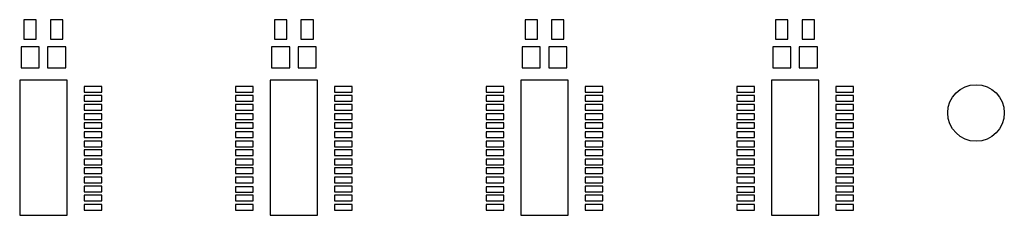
# Model space of a CAD drawing. Extents: x 68 to 209, y -167 to -95.
# Tile 3 of 3: x 138 to 209, y -112 to -98. Entities that reach past the tile are written whole.
import ezdxf

# ---------------------------------------------------------------- set-up
doc = ezdxf.new("R2010")
doc.units = 0
doc.header["$MEASUREMENT"] = 0
doc.layers.add('BLACK', color=250, linetype='CONTINUOUS')

msp = doc.modelspace()

# ---------------------------------------------------------------- linework, layer by layer
at = {"layer": 'BLACK'}
for p, q in [((139.492, -97.8015), (138.603, -97.8015)), ((138.603, -97.8015), (138.603, -99.1985)), ((139.492, -99.1985), (139.492, -97.8015)), ((141.397, -97.8015), (140.508, -97.8015)), ((140.508, -97.8015), (140.508, -99.1985)), ((141.397, -99.1985), (141.397, -97.8015)), ((157.492, -97.8015), (156.603, -97.8015)), ((156.603, -97.8015), (156.603, -99.1985)), ((157.492, -99.1985), (157.492, -97.8015)), ((159.397, -97.8015), (158.508, -97.8015)), ((158.508, -97.8015), (158.508, -99.1985)), ((159.397, -99.1985), (159.397, -97.8015)), ((175.492, -97.8015), (174.603, -97.8015)), ((174.603, -97.8015), (174.603, -99.1985)), ((175.492, -99.1985), (175.492, -97.8015)), ((177.397, -97.8015), (176.508, -97.8015)), ((176.508, -97.8015), (176.508, -99.1985)), ((177.397, -99.1985), (177.397, -97.8015)), ((193.492, -97.8015), (192.603, -97.8015)), ((192.603, -97.8015), (192.603, -99.1985)), ((193.492, -99.1985), (193.492, -97.8015)), ((195.397, -97.8015), (194.508, -97.8015)), ((194.508, -97.8015), (194.508, -99.1985)), ((195.397, -99.1985), (195.397, -97.8015)), ((138.603, -99.1985), (139.492, -99.1985)), ((140.508, -99.1985), (141.397, -99.1985)), ((156.603, -99.1985), (157.492, -99.1985)), ((158.508, -99.1985), (159.397, -99.1985)), ((174.603, -99.1985), (175.492, -99.1985)), ((176.508, -99.1985), (177.397, -99.1985)), ((192.603, -99.1985), (193.492, -99.1985)), ((194.508, -99.1985), (195.397, -99.1985)), ((139.698, -99.7507), (138.397, -99.7507)), ((138.397, -99.7507), (138.397, -101.249)), ((139.698, -101.249), (139.698, -99.7507)), ((141.603, -99.7507), (140.302, -99.7507)), ((140.302, -99.7507), (140.302, -101.249)), ((141.603, -101.249), (141.603, -99.7507)), ((157.698, -99.7507), (156.397, -99.7507)), ((156.397, -99.7507), (156.397, -101.249)), ((157.698, -101.249), (157.698, -99.7507)), ((159.603, -99.7507), (158.302, -99.7507)), ((158.302, -99.7507), (158.302, -101.249)), ((159.603, -101.249), (159.603, -99.7507)), ((175.698, -99.7507), (174.397, -99.7507)), ((174.397, -99.7507), (174.397, -101.249)), ((175.698, -101.249), (175.698, -99.7507)), ((177.603, -99.7507), (176.302, -99.7507)), ((176.302, -99.7507), (176.302, -101.249)), ((177.603, -101.249), (177.603, -99.7507)), ((193.698, -99.7507), (192.397, -99.7507)), ((192.397, -99.7507), (192.397, -101.249)), ((193.698, -101.249), (193.698, -99.7507)), ((195.603, -99.7507), (194.302, -99.7507)), ((194.302, -99.7507), (194.302, -101.249)), ((195.603, -101.249), (195.603, -99.7507)), ((138.397, -101.249), (139.698, -101.249)), ((140.302, -101.249), (141.603, -101.249)), ((156.397, -101.249), (157.698, -101.249)), ((158.302, -101.249), (159.603, -101.249)), ((174.397, -101.249), (175.698, -101.249)), ((176.302, -101.249), (177.603, -101.249)), ((192.397, -101.249), (193.698, -101.249)), ((194.302, -101.249), (195.603, -101.249)), ((141.7, -102.15), (138.3, -102.15)), ((138.3, -102.15), (138.3, -111.85)), ((141.7, -111.85), (141.7, -102.15)), ((159.7, -102.15), (156.3, -102.15)), ((156.3, -102.15), (156.3, -111.85)), ((159.7, -111.85), (159.7, -102.15)), ((177.7, -102.15), (174.3, -102.15)), ((174.3, -102.15), (174.3, -111.85)), ((177.7, -111.85), (177.7, -102.15)), ((195.7, -102.15), (192.3, -102.15)), ((192.3, -102.15), (192.3, -111.85)), ((195.7, -111.85), (195.7, -102.15)), ((144.191, -102.606), (142.921, -102.606)), ((142.921, -102.606), (142.921, -103.012)), ((142.921, -103.012), (144.191, -103.012)), ((144.191, -103.241), (142.921, -103.241)), ((142.921, -103.241), (142.921, -103.647)), ((144.191, -103.012), (144.191, -102.606)), ((144.191, -103.647), (144.191, -103.241)), ((155.079, -102.606), (153.809, -102.606)), ((153.809, -102.606), (153.809, -103.012)), ((153.809, -103.012), (155.079, -103.012)), ((155.079, -103.241), (153.809, -103.241)), ((153.809, -103.241), (153.809, -103.647)), ((155.079, -103.012), (155.079, -102.606)), ((155.079, -103.647), (155.079, -103.241)), ((162.191, -102.606), (160.921, -102.606)), ((160.921, -102.606), (160.921, -103.012)), ((160.921, -103.012), (162.191, -103.012)), ((162.191, -103.241), (160.921, -103.241)), ((160.921, -103.241), (160.921, -103.647)), ((162.191, -103.012), (162.191, -102.606)), ((162.191, -103.647), (162.191, -103.241)), ((173.079, -102.606), (171.809, -102.606)), ((171.809, -102.606), (171.809, -103.012)), ((171.809, -103.012), (173.079, -103.012)), ((173.079, -103.241), (171.809, -103.241)), ((171.809, -103.241), (171.809, -103.647)), ((173.079, -103.012), (173.079, -102.606)), ((173.079, -103.647), (173.079, -103.241)), ((180.191, -102.606), (178.921, -102.606)), ((178.921, -102.606), (178.921, -103.012)), ((178.921, -103.012), (180.191, -103.012)), ((180.191, -103.241), (178.921, -103.241)), ((178.921, -103.241), (178.921, -103.647)), ((180.191, -103.012), (180.191, -102.606)), ((180.191, -103.647), (180.191, -103.241)), ((191.079, -102.606), (189.809, -102.606)), ((189.809, -102.606), (189.809, -103.012)), ((189.809, -103.012), (191.079, -103.012)), ((191.079, -103.241), (189.809, -103.241)), ((189.809, -103.241), (189.809, -103.647)), ((191.079, -103.012), (191.079, -102.606)), ((191.079, -103.647), (191.079, -103.241)), ((198.191, -102.606), (196.921, -102.606)), ((196.921, -102.606), (196.921, -103.012)), ((196.921, -103.012), (198.191, -103.012)), ((198.191, -103.241), (196.921, -103.241)), ((196.921, -103.241), (196.921, -103.647)), ((198.191, -103.012), (198.191, -102.606)), ((198.191, -103.647), (198.191, -103.241)), ((142.921, -103.647), (144.191, -103.647)), ((144.191, -103.901), (142.921, -103.901)), ((142.921, -103.901), (142.921, -104.308)), ((144.191, -104.308), (144.191, -103.901)), ((153.809, -103.647), (155.079, -103.647)), ((155.079, -103.901), (153.809, -103.901)), ((153.809, -103.901), (153.809, -104.308)), ((155.079, -104.308), (155.079, -103.901)), ((160.921, -103.647), (162.191, -103.647)), ((162.191, -103.901), (160.921, -103.901)), ((160.921, -103.901), (160.921, -104.308)), ((162.191, -104.308), (162.191, -103.901)), ((171.809, -103.647), (173.079, -103.647)), ((173.079, -103.901), (171.809, -103.901)), ((171.809, -103.901), (171.809, -104.308)), ((173.079, -104.308), (173.079, -103.901)), ((178.921, -103.647), (180.191, -103.647)), ((180.191, -103.901), (178.921, -103.901)), ((178.921, -103.901), (178.921, -104.308)), ((180.191, -104.308), (180.191, -103.901)), ((189.809, -103.647), (191.079, -103.647)), ((191.079, -103.901), (189.809, -103.901)), ((189.809, -103.901), (189.809, -104.308)), ((191.079, -104.308), (191.079, -103.901)), ((196.921, -103.647), (198.191, -103.647)), ((198.191, -103.901), (196.921, -103.901)), ((196.921, -103.901), (196.921, -104.308)), ((198.191, -104.308), (198.191, -103.901)), ((142.921, -104.308), (144.191, -104.308)), ((144.191, -104.562), (142.921, -104.562)), ((142.921, -104.562), (142.921, -104.968)), ((144.191, -104.968), (144.191, -104.562)), ((153.809, -104.308), (155.079, -104.308)), ((155.079, -104.562), (153.809, -104.562)), ((153.809, -104.562), (153.809, -104.968)), ((155.079, -104.968), (155.079, -104.562)), ((160.921, -104.308), (162.191, -104.308)), ((162.191, -104.562), (160.921, -104.562)), ((160.921, -104.562), (160.921, -104.968)), ((162.191, -104.968), (162.191, -104.562)), ((171.809, -104.308), (173.079, -104.308)), ((173.079, -104.562), (171.809, -104.562)), ((171.809, -104.562), (171.809, -104.968)), ((173.079, -104.968), (173.079, -104.562)), ((178.921, -104.308), (180.191, -104.308)), ((180.191, -104.562), (178.921, -104.562)), ((178.921, -104.562), (178.921, -104.968)), ((180.191, -104.968), (180.191, -104.562)), ((189.809, -104.308), (191.079, -104.308)), ((191.079, -104.562), (189.809, -104.562)), ((189.809, -104.562), (189.809, -104.968)), ((191.079, -104.968), (191.079, -104.562)), ((196.921, -104.308), (198.191, -104.308)), ((198.191, -104.562), (196.921, -104.562)), ((196.921, -104.562), (196.921, -104.968)), ((198.191, -104.968), (198.191, -104.562)), ((142.921, -104.968), (144.191, -104.968)), ((144.191, -105.197), (142.921, -105.197)), ((142.921, -105.197), (142.921, -105.603)), ((144.191, -105.603), (144.191, -105.197)), ((153.809, -104.968), (155.079, -104.968)), ((155.079, -105.197), (153.809, -105.197)), ((153.809, -105.197), (153.809, -105.603)), ((155.079, -105.603), (155.079, -105.197)), ((160.921, -104.968), (162.191, -104.968)), ((162.191, -105.197), (160.921, -105.197)), ((160.921, -105.197), (160.921, -105.603)), ((162.191, -105.603), (162.191, -105.197)), ((171.809, -104.968), (173.079, -104.968)), ((173.079, -105.197), (171.809, -105.197)), ((171.809, -105.197), (171.809, -105.603)), ((173.079, -105.603), (173.079, -105.197)), ((178.921, -104.968), (180.191, -104.968)), ((180.191, -105.197), (178.921, -105.197)), ((178.921, -105.197), (178.921, -105.603)), ((180.191, -105.603), (180.191, -105.197)), ((189.809, -104.968), (191.079, -104.968)), ((191.079, -105.197), (189.809, -105.197)), ((189.809, -105.197), (189.809, -105.603)), ((191.079, -105.603), (191.079, -105.197)), ((196.921, -104.968), (198.191, -104.968)), ((198.191, -105.197), (196.921, -105.197)), ((196.921, -105.197), (196.921, -105.603)), ((198.191, -105.603), (198.191, -105.197)), ((142.921, -105.603), (144.191, -105.603)), ((144.191, -105.857), (142.921, -105.857)), ((142.921, -105.857), (142.921, -106.263)), ((144.191, -106.263), (144.191, -105.857)), ((153.809, -105.603), (155.079, -105.603)), ((155.079, -105.857), (153.809, -105.857)), ((153.809, -105.857), (153.809, -106.263)), ((155.079, -106.263), (155.079, -105.857)), ((160.921, -105.603), (162.191, -105.603)), ((162.191, -105.857), (160.921, -105.857)), ((160.921, -105.857), (160.921, -106.263)), ((162.191, -106.263), (162.191, -105.857)), ((171.809, -105.603), (173.079, -105.603)), ((173.079, -105.857), (171.809, -105.857)), ((171.809, -105.857), (171.809, -106.263)), ((173.079, -106.263), (173.079, -105.857)), ((178.921, -105.603), (180.191, -105.603)), ((180.191, -105.857), (178.921, -105.857)), ((178.921, -105.857), (178.921, -106.263)), ((180.191, -106.263), (180.191, -105.857)), ((189.809, -105.603), (191.079, -105.603)), ((191.079, -105.857), (189.809, -105.857)), ((189.809, -105.857), (189.809, -106.263)), ((191.079, -106.263), (191.079, -105.857)), ((196.921, -105.603), (198.191, -105.603)), ((198.191, -105.857), (196.921, -105.857)), ((196.921, -105.857), (196.921, -106.263)), ((198.191, -106.263), (198.191, -105.857)), ((142.921, -106.263), (144.191, -106.263)), ((144.191, -106.517), (142.921, -106.517)), ((142.921, -106.517), (142.921, -106.924)), ((144.191, -106.924), (144.191, -106.517)), ((153.809, -106.263), (155.079, -106.263)), ((155.079, -106.517), (153.809, -106.517)), ((153.809, -106.517), (153.809, -106.924)), ((155.079, -106.924), (155.079, -106.517)), ((160.921, -106.263), (162.191, -106.263)), ((162.191, -106.517), (160.921, -106.517)), ((160.921, -106.517), (160.921, -106.924)), ((162.191, -106.924), (162.191, -106.517)), ((171.809, -106.263), (173.079, -106.263)), ((173.079, -106.517), (171.809, -106.517)), ((171.809, -106.517), (171.809, -106.924)), ((173.079, -106.924), (173.079, -106.517)), ((178.921, -106.263), (180.191, -106.263)), ((180.191, -106.517), (178.921, -106.517)), ((178.921, -106.517), (178.921, -106.924)), ((180.191, -106.924), (180.191, -106.517)), ((189.809, -106.263), (191.079, -106.263)), ((191.079, -106.517), (189.809, -106.517)), ((189.809, -106.517), (189.809, -106.924)), ((191.079, -106.924), (191.079, -106.517)), ((196.921, -106.263), (198.191, -106.263)), ((198.191, -106.517), (196.921, -106.517)), ((196.921, -106.517), (196.921, -106.924)), ((198.191, -106.924), (198.191, -106.517)), ((142.921, -106.924), (144.191, -106.924)), ((144.191, -107.152), (142.921, -107.152)), ((142.921, -107.152), (142.921, -107.559)), ((144.191, -107.559), (144.191, -107.152)), ((153.809, -106.924), (155.079, -106.924)), ((155.079, -107.152), (153.809, -107.152)), ((153.809, -107.152), (153.809, -107.559)), ((155.079, -107.559), (155.079, -107.152)), ((160.921, -106.924), (162.191, -106.924)), ((162.191, -107.152), (160.921, -107.152)), ((160.921, -107.152), (160.921, -107.559)), ((162.191, -107.559), (162.191, -107.152)), ((171.809, -106.924), (173.079, -106.924)), ((173.079, -107.152), (171.809, -107.152)), ((171.809, -107.152), (171.809, -107.559)), ((173.079, -107.559), (173.079, -107.152)), ((178.921, -106.924), (180.191, -106.924)), ((180.191, -107.152), (178.921, -107.152)), ((178.921, -107.152), (178.921, -107.559)), ((180.191, -107.559), (180.191, -107.152)), ((189.809, -106.924), (191.079, -106.924)), ((191.079, -107.152), (189.809, -107.152)), ((189.809, -107.152), (189.809, -107.559)), ((191.079, -107.559), (191.079, -107.152)), ((196.921, -106.924), (198.191, -106.924)), ((198.191, -107.152), (196.921, -107.152)), ((196.921, -107.152), (196.921, -107.559)), ((198.191, -107.559), (198.191, -107.152)), ((142.921, -107.559), (144.191, -107.559)), ((144.191, -107.813), (142.921, -107.813)), ((142.921, -107.813), (142.921, -108.219)), ((142.921, -108.219), (144.191, -108.219)), ((144.191, -108.219), (144.191, -107.813)), ((153.809, -107.559), (155.079, -107.559)), ((155.079, -107.813), (153.809, -107.813)), ((153.809, -107.813), (153.809, -108.219)), ((153.809, -108.219), (155.079, -108.219)), ((155.079, -108.219), (155.079, -107.813)), ((160.921, -107.559), (162.191, -107.559)), ((162.191, -107.813), (160.921, -107.813)), ((160.921, -107.813), (160.921, -108.219)), ((160.921, -108.219), (162.191, -108.219)), ((162.191, -108.219), (162.191, -107.813)), ((171.809, -107.559), (173.079, -107.559)), ((173.079, -107.813), (171.809, -107.813)), ((171.809, -107.813), (171.809, -108.219)), ((171.809, -108.219), (173.079, -108.219)), ((173.079, -108.219), (173.079, -107.813)), ((178.921, -107.559), (180.191, -107.559)), ((180.191, -107.813), (178.921, -107.813)), ((178.921, -107.813), (178.921, -108.219)), ((178.921, -108.219), (180.191, -108.219)), ((180.191, -108.219), (180.191, -107.813)), ((189.809, -107.559), (191.079, -107.559)), ((191.079, -107.813), (189.809, -107.813)), ((189.809, -107.813), (189.809, -108.219)), ((189.809, -108.219), (191.079, -108.219)), ((191.079, -108.219), (191.079, -107.813)), ((196.921, -107.559), (198.191, -107.559)), ((198.191, -107.813), (196.921, -107.813)), ((196.921, -107.813), (196.921, -108.219)), ((196.921, -108.219), (198.191, -108.219)), ((198.191, -108.219), (198.191, -107.813)), ((144.191, -108.448), (142.921, -108.448)), ((142.921, -108.448), (142.921, -108.854)), ((142.921, -108.854), (144.191, -108.854)), ((144.191, -108.854), (144.191, -108.448)), ((155.079, -108.448), (153.809, -108.448)), ((153.809, -108.448), (153.809, -108.854)), ((153.809, -108.854), (155.079, -108.854)), ((155.079, -108.854), (155.079, -108.448)), ((162.191, -108.448), (160.921, -108.448)), ((160.921, -108.448), (160.921, -108.854)), ((160.921, -108.854), (162.191, -108.854)), ((162.191, -108.854), (162.191, -108.448)), ((173.079, -108.448), (171.809, -108.448)), ((171.809, -108.448), (171.809, -108.854)), ((171.809, -108.854), (173.079, -108.854)), ((173.079, -108.854), (173.079, -108.448)), ((180.191, -108.448), (178.921, -108.448)), ((178.921, -108.448), (178.921, -108.854)), ((178.921, -108.854), (180.191, -108.854)), ((180.191, -108.854), (180.191, -108.448)), ((191.079, -108.448), (189.809, -108.448)), ((189.809, -108.448), (189.809, -108.854)), ((189.809, -108.854), (191.079, -108.854)), ((191.079, -108.854), (191.079, -108.448)), ((198.191, -108.448), (196.921, -108.448)), ((196.921, -108.448), (196.921, -108.854)), ((196.921, -108.854), (198.191, -108.854)), ((198.191, -108.854), (198.191, -108.448)), ((144.191, -109.108), (142.921, -109.108)), ((142.921, -109.108), (142.921, -109.515)), ((142.921, -109.515), (144.191, -109.515)), ((144.191, -109.515), (144.191, -109.108)), ((155.079, -109.108), (153.809, -109.108)), ((153.809, -109.108), (153.809, -109.515)), ((153.809, -109.515), (155.079, -109.515)), ((155.079, -109.515), (155.079, -109.108)), ((162.191, -109.108), (160.921, -109.108)), ((160.921, -109.108), (160.921, -109.515)), ((160.921, -109.515), (162.191, -109.515)), ((162.191, -109.515), (162.191, -109.108)), ((173.079, -109.108), (171.809, -109.108)), ((171.809, -109.108), (171.809, -109.515)), ((171.809, -109.515), (173.079, -109.515)), ((173.079, -109.515), (173.079, -109.108)), ((180.191, -109.108), (178.921, -109.108)), ((178.921, -109.108), (178.921, -109.515)), ((178.921, -109.515), (180.191, -109.515)), ((180.191, -109.515), (180.191, -109.108)), ((191.079, -109.108), (189.809, -109.108)), ((189.809, -109.108), (189.809, -109.515)), ((189.809, -109.515), (191.079, -109.515)), ((191.079, -109.515), (191.079, -109.108)), ((198.191, -109.108), (196.921, -109.108)), ((196.921, -109.108), (196.921, -109.515)), ((196.921, -109.515), (198.191, -109.515)), ((198.191, -109.515), (198.191, -109.108)), ((144.191, -109.769), (142.921, -109.769)), ((142.921, -109.769), (142.921, -110.175)), ((142.921, -110.175), (144.191, -110.175)), ((144.191, -110.175), (144.191, -109.769)), ((155.079, -109.794), (153.809, -109.794)), ((153.809, -109.794), (153.809, -110.2)), ((153.809, -110.2), (155.079, -110.2)), ((155.079, -110.2), (155.079, -109.794)), ((162.191, -109.769), (160.921, -109.769)), ((160.921, -109.769), (160.921, -110.175)), ((160.921, -110.175), (162.191, -110.175)), ((162.191, -110.175), (162.191, -109.769)), ((173.079, -109.794), (171.809, -109.794)), ((171.809, -109.794), (171.809, -110.2)), ((171.809, -110.2), (173.079, -110.2)), ((173.079, -110.2), (173.079, -109.794)), ((180.191, -109.769), (178.921, -109.769)), ((178.921, -109.769), (178.921, -110.175)), ((178.921, -110.175), (180.191, -110.175)), ((180.191, -110.175), (180.191, -109.769)), ((191.079, -109.794), (189.809, -109.794)), ((189.809, -109.794), (189.809, -110.2)), ((189.809, -110.2), (191.079, -110.2)), ((191.079, -110.2), (191.079, -109.794)), ((198.191, -109.769), (196.921, -109.769)), ((196.921, -109.769), (196.921, -110.175)), ((196.921, -110.175), (198.191, -110.175)), ((198.191, -110.175), (198.191, -109.769)), ((144.191, -110.404), (142.921, -110.404)), ((142.921, -110.404), (142.921, -110.81)), ((142.921, -110.81), (144.191, -110.81)), ((144.191, -110.81), (144.191, -110.404)), ((155.079, -110.404), (153.809, -110.404)), ((153.809, -110.404), (153.809, -110.81)), ((153.809, -110.81), (155.079, -110.81)), ((155.079, -110.81), (155.079, -110.404)), ((162.191, -110.404), (160.921, -110.404)), ((160.921, -110.404), (160.921, -110.81)), ((160.921, -110.81), (162.191, -110.81)), ((162.191, -110.81), (162.191, -110.404)), ((173.079, -110.404), (171.809, -110.404)), ((171.809, -110.404), (171.809, -110.81)), ((171.809, -110.81), (173.079, -110.81)), ((173.079, -110.81), (173.079, -110.404)), ((180.191, -110.404), (178.921, -110.404)), ((178.921, -110.404), (178.921, -110.81)), ((178.921, -110.81), (180.191, -110.81)), ((180.191, -110.81), (180.191, -110.404)), ((191.079, -110.404), (189.809, -110.404)), ((189.809, -110.404), (189.809, -110.81)), ((189.809, -110.81), (191.079, -110.81)), ((191.079, -110.81), (191.079, -110.404)), ((198.191, -110.404), (196.921, -110.404)), ((196.921, -110.404), (196.921, -110.81)), ((196.921, -110.81), (198.191, -110.81)), ((198.191, -110.81), (198.191, -110.404)), ((144.191, -111.064), (142.921, -111.064)), ((142.921, -111.064), (142.921, -111.47)), ((142.921, -111.47), (144.191, -111.47)), ((144.191, -111.47), (144.191, -111.064)), ((155.079, -111.064), (153.809, -111.064)), ((153.809, -111.064), (153.809, -111.47)), ((153.809, -111.47), (155.079, -111.47)), ((155.079, -111.47), (155.079, -111.064)), ((162.191, -111.064), (160.921, -111.064)), ((160.921, -111.064), (160.921, -111.47)), ((160.921, -111.47), (162.191, -111.47)), ((162.191, -111.47), (162.191, -111.064)), ((173.079, -111.064), (171.809, -111.064)), ((171.809, -111.064), (171.809, -111.47)), ((171.809, -111.47), (173.079, -111.47)), ((173.079, -111.47), (173.079, -111.064)), ((180.191, -111.064), (178.921, -111.064)), ((178.921, -111.064), (178.921, -111.47)), ((178.921, -111.47), (180.191, -111.47)), ((180.191, -111.47), (180.191, -111.064)), ((191.079, -111.064), (189.809, -111.064)), ((189.809, -111.064), (189.809, -111.47)), ((189.809, -111.47), (191.079, -111.47)), ((191.079, -111.47), (191.079, -111.064)), ((198.191, -111.064), (196.921, -111.064)), ((196.921, -111.064), (196.921, -111.47)), ((196.921, -111.47), (198.191, -111.47)), ((198.191, -111.47), (198.191, -111.064)), ((138.3, -111.85), (141.7, -111.85)), ((156.3, -111.85), (159.7, -111.85)), ((174.3, -111.85), (177.7, -111.85)), ((192.3, -111.85), (195.7, -111.85))]:
    msp.add_line(p, q, dxfattribs=at)
msp.add_circle((207, -104.5), 2.032, dxfattribs=at)

doc.saveas('drawing.dxf')
